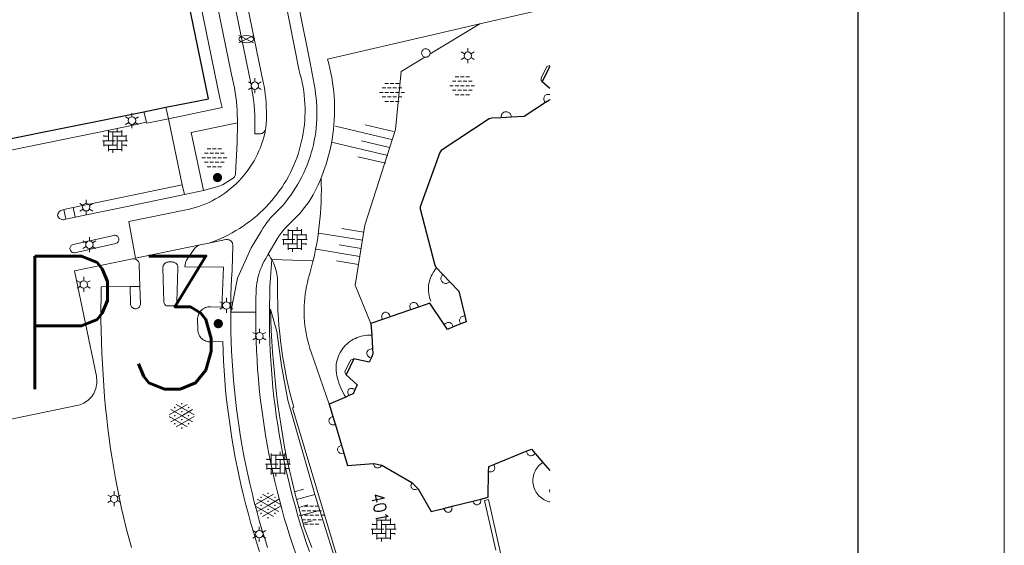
# Model space of a CAD drawing. Header units: metres. Extents: x 118574 to 118781, y 483563 to 483693.
# Tile 19 of 24: x 118744 to 118759, y 483656 to 483664. Entities that reach past the tile are written whole.
import ezdxf
from ezdxf.enums import TextEntityAlignment as Align

# ---------------------------------------------------------------- set-up
doc = ezdxf.new("R2010")
doc.units = ezdxf.units.M
doc.header["$MEASUREMENT"] = 0
for name, color, linetype, lineweight in [('Baakschild', 7, 'Continuous', 0), ('Barrier', 7, 'Continuous', 0), ('Kader', 7, 'Continuous', 0), ('Klemmfix', 7, 'Continuous', 0), ('Level 17', 7, 'Continuous', 0), ('Level 19', 7, 'Continuous', 0), ('Level 21', 7, 'Continuous', 0), ('Level 22', 7, 'Continuous', 0), ('Level 50', 7, 'Continuous', 0), ('Level 63', 7, 'Continuous', 0), ('Oml_ voetganger', 7, 'Continuous', 0), ('Omleiding fiets', 7, 'Continuous', 0)]:
    doc.layers.add(name, color=color, linetype=linetype, lineweight=lineweight)
doc.styles.add('Style-STANDARD', font='STANDARD.shx')

# ---------------------------------------------------------------- blocks, each defined once
blk = doc.blocks.new('OVERH')
at = {"layer": 'Barrier', "color": 7, "linetype": 'Continuous', "lineweight": 0}
for p, q in [((-0.81, 0), (-0.81, 1.26)), ((0.27, 1.08), (0.27, 1.47)), ((0.82, 0.54), (0.82, 1.26)), ((-1.4, 0.54), (-0.81, 0.54)), ((-1.35, 0.54), (-1.35, 0.65)), ((-0.81, 1.08), (0.82, 1.08)), ((-0.27, -0.54), (-0.27, 1.08)), ((-0.27, 0.54), (1.35, 0.54)), ((0.27, -1.08), (0.27, 0.54)), ((1.35, 0), (1.35, 0.65)), ((-1.5, 0), (0, 0)), ((-1.35, -0.65), (-1.35, 0)), ((-1.35, -0.54), (0.27, -0.54)), ((-0.81, -1.26), (-0.81, -0.54)), ((-0.81, -1.08), (0.82, -1.08)), ((-0.26, -1.48), (-0.26, -1.08)), ((0.27, 0), (1.5, 0)), ((0.82, -1.26), (0.82, 0)), ((0.82, -0.54), (1.4, -0.54)), ((1.35, -0.65), (1.35, -0.54))]:
    blk.add_line(p, q, dxfattribs=at)
blk = doc.blocks.new('ONVERH')
at = {"layer": 'Barrier', "color": 7, "linetype": 'Continuous', "lineweight": 0}
for p, q in [((-1.18, 0.54), (-0.75, 0.54)), ((-0.86, 1.08), (-0.42, 1.08)), ((-0.54, 0.54), (-0.1, 0.54)), ((-0.21, 1.08), (0.22, 1.08)), ((0.12, 0.54), (0.55, 0.54)), ((0.44, 1.08), (0.87, 1.08)), ((0.77, 0.54), (1.2, 0.54)), ((-1.5, -0.01), (-1.07, -0.01)), ((-1.18, -0.54), (-0.75, -0.54)), ((-1.18, -0.54), (-0.75, -0.54)), ((-0.86, -0.01), (-0.42, -0.01)), ((-0.86, -1.09), (-0.42, -1.09)), ((-0.54, -0.54), (-0.1, -0.54)), ((-0.21, -0.01), (0.22, -0.01)), ((-0.21, -1.09), (0.22, -1.09)), ((0.12, -0.54), (0.55, -0.54)), ((0.44, -0.01), (0.87, -0.01)), ((0.44, -1.09), (0.87, -1.09)), ((0.77, -0.54), (1.2, -0.54)), ((1.09, -0.01), (1.5, -0.01))]:
    blk.add_line(p, q, dxfattribs=at)
blk = doc.blocks.new('GVERH')
at = {"layer": 'Barrier', "color": 7, "linetype": 'Continuous', "lineweight": 0}
for p, q in [((-1.5, 0.1), (0.66, 1.35)), ((-0.66, 1.35), (1.5, 0.1)), ((-1.3, 0.75), (1.3, -0.75)), ((0, 0), (1.3, 0.75)), ((-1.5, -0.1), (0.66, -1.34)), ((-1.3, -0.75), (0, 0)), ((-0.66, -1.34), (1.5, -0.1))]:
    blk.add_line(p, q, dxfattribs=at)
for centre in [(0, 1.45), (-0.84, 0.97), (-0.84, 0), (0, 0.48), (0.83, 0), (0.84, 0.97), (-0.84, -0.97), (0, -0.48), (0.83, -0.97), (0, -1.49)]:
    blk.add_circle(centre, 0.035, dxfattribs=at)
blk = doc.blocks.new('TALUD_2')
at = {"layer": 'Klemmfix', "color": 7, "linetype": 'Continuous', "lineweight": 0}
for p, q in [((-0.712, 0), (-0.712, -0.713)), ((-0.356, 0), (-0.357, -1.426)), ((0.001, -0.002), (-0.001, -0.713)), ((0.357, -0.002), (0.358, -1.425)), ((0.712, -0.002), (0.711, -0.713))]:
    blk.add_line(p, q, dxfattribs=at)
blk = doc.blocks.new('TALUD_4')
at = {"layer": 'Klemmfix', "color": 7, "linetype": 'Continuous', "lineweight": 0}
for p, q in [((-0.711, 0), (-0.712, -0.712)), ((-0.357, 0), (-0.358, -1.425)), ((0, 0), (0, -0.713)), ((0.354, 0), (0.356, -1.423)), ((0.711, 0), (0.711, -0.713))]:
    blk.add_line(p, q, dxfattribs=at)
blk = doc.blocks.new('TALUD_5')
at = {"layer": 'Klemmfix', "color": 7, "linetype": 'Continuous', "lineweight": 0}
for p, q in [((-0.713, 0), (-0.714, -0.711)), ((-0.357, 0), (-0.358, -1.422)), ((0, 0), (-0.001, -0.711)), ((0.354, 0.001), (0.355, -1.422)), ((0.711, 0.001), (0.71, -0.71))]:
    blk.add_line(p, q, dxfattribs=at)
blk = doc.blocks.new('LANTPL_1')
at = {"layer": 'Level 50', "color": 7, "linetype": 'Continuous', "lineweight": 13}
for p, q in [((-0.38, 0.22), (-0.78, 0.45)), ((0, 0.45), (0, 0.9)), ((0.78, 0.45), (0.39, 0.22)), ((-0.38, -0.22), (-0.78, -0.46)), ((0, -0.9), (0, -0.46)), ((0.78, -0.46), (0.39, -0.22))]:
    blk.add_line(p, q, dxfattribs=at)
blk.add_circle((0, 0), 0.45, dxfattribs=at)
blk = doc.blocks.new('BRPIJP_1')
at = {"layer": 'Omleiding fiets', "color": 7, "linetype": 'Continuous', "lineweight": 0}
for p, q in [((-0.9, -0.45), (0.89, 0.44)), ((-0.9, 0.44), (0.89, -0.45))]:
    blk.add_line(p, q, dxfattribs=at)
blk.add_ellipse((0, -0.01), major_axis=(0.89, 0), ratio=0.5, dxfattribs=at)
blk = doc.blocks.new('BOOM_1')
at = {"layer": 'Oml_ voetganger', "linetype": 'Continuous', "lineweight": 0}
h = blk.add_hatch(color=7, dxfattribs=at)
edge = h.paths.add_edge_path()
edge.add_arc((0, 0), 0.56, 0, 360)
blk = doc.blocks.new('A1')
at = {"layer": 'Kader', "color": 7, "linetype": 'Continuous', "lineweight": 0, "flags": 128}
blk.add_lwpolyline([(-0.42, -0.297), (0.42, -0.297), (0.42, 0.297), (-0.42, 0.297), (-0.42, -0.297)], close=True, dxfattribs=at)
at = {"layer": 'Kader', "color": 7, "linetype": 'Continuous', "lineweight": 30, "flags": 128}
blk.add_lwpolyline([(-0.41, -0.287), (0.41, -0.287), (0.41, 0.287), (-0.41, 0.287), (-0.41, -0.287)], close=True, dxfattribs=at)

msp = doc.modelspace()

# ---------------------------------------------------------------- linework, layer by layer
at = {"layer": 'Kader', "color": 7, "linetype": 'Continuous', "lineweight": 30}
for p, q in [((118752.047, 483663.31), (118751.934, 483663.087)), ((118745.932, 483662.631), (118746.262, 483662.698)), ((118742.753, 483661.99), (118745.932, 483662.631)), ((118751.467, 483662.549), (118751.315, 483662.54)), ((118750.34, 483660.279), (118750.436, 483660.179)), ((118750.436, 483660.179), (118750.537, 483660.075)), ((118749.949, 483659.649), (118749.644, 483659.544)), ((118750.071, 483659.691), (118749.949, 483659.649)), ((118749.524, 483659.503), (118749.352, 483659.444)), ((118749.352, 483659.444), (118749.363, 483659.267)), ((118749.644, 483659.544), (118749.524, 483659.503)), ((118750.704, 483659.436), (118750.593, 483659.391)), ((118749.363, 483659.267), (118749.377, 483659.062)), ((118749.096, 483658.912), (118748.98, 483658.671)), ((118748.972, 483658.337), (118748.724, 483658.229)), ((118748.724, 483658.229), (118748.778, 483658.046)), ((118749.018, 483658.358), (118748.972, 483658.337)), ((118748.778, 483658.046), (118748.816, 483657.92)), ((118748.816, 483657.92), (118748.907, 483657.613)), ((118748.907, 483657.613), (118748.944, 483657.49)), ((118751.202, 483657.322), (118751.693, 483657.52)), ((118751.826, 483657.487), (118751.941, 483657.353)), ((118749.398, 483657.336), (118749.515, 483657.312)), ((118749.515, 483657.312), (118749.969, 483657.048)), ((118749.969, 483657.048), (118750.062, 483656.954)), ((118750.575, 483656.692), (118750.885, 483656.77)), ((118750.885, 483656.77), (118751.009, 483656.801)), ((118750.447, 483656.66), (118750.575, 483656.692))]:
    msp.add_line(p, q, dxfattribs=at)
at = {"layer": 'Kader', "color": 7, "linetype": 'Continuous', "lineweight": 30, "flags": 128}
for points in [[(118746.262, 483662.698), (118746.752, 483662.797), (118746.903, 483662.827), (118745.701, 483668.665)], [(118751.934, 483663.087), (118752.047, 483662.987)], [(118751.981, 483662.768), (118751.661, 483662.56), (118751.467, 483662.549)], [(118752.047, 483662.817), (118752.041, 483662.807), (118751.981, 483662.768)], [(118751.315, 483662.54), (118751.175, 483662.532), (118751.134, 483662.522), (118750.41, 483662.046), (118750.391, 483662.019), (118750.092, 483661.199), (118750.094, 483661.168), (118750.315, 483660.321), (118750.335, 483660.284), (118750.34, 483660.279)], [(118750.537, 483660.075), (118750.677, 483659.93), (118750.767, 483659.558)], [(118750.456, 483659.426), (118750.238, 483659.748), (118750.071, 483659.691)], [(118750.593, 483659.391), (118750.504, 483659.355), (118750.456, 483659.426)], [(118750.767, 483659.558), (118750.788, 483659.47), (118750.704, 483659.436)], [(118749.377, 483659.062), (118749.382, 483658.987), (118749.355, 483658.923)], [(118749.355, 483658.923), (118749.327, 483658.859), (118749.096, 483658.912)], [(118748.98, 483658.671), (118749.146, 483658.519), (118749.115, 483658.453)], [(118749.115, 483658.453), (118749.085, 483658.387), (118749.018, 483658.358)], [(118748.944, 483657.49), (118748.998, 483657.307), (118749.392, 483657.337), (118749.398, 483657.336)], [(118751.693, 483657.52), (118751.771, 483657.551), (118751.826, 483657.487)], [(118751.941, 483657.353), (118752.047, 483657.229)], [(118751.009, 483656.801), (118751.117, 483656.829), (118751.119, 483656.829), (118751.125, 483657.21)], [(118751.125, 483657.21), (118751.127, 483657.292), (118751.202, 483657.322)], [(118750.062, 483656.954), (118750.257, 483656.612), (118750.447, 483656.66)]]:
    msp.add_lwpolyline(points, dxfattribs=at)
at = {"layer": 'Level 17', "color": 7, "linetype": 'Continuous', "lineweight": 0}
for p, q in [((118746.262, 483662.698), (118746.301, 483662.524)), ((118746.301, 483662.524), (118746.51, 483661.532)), ((118746.51, 483661.532), (118744.867, 483661.189)), ((118746.51, 483661.532), (118746.541, 483661.387)), ((118746.541, 483661.387), (118746.829, 483661.447)), ((118744.867, 483661.189), (118744.725, 483661.159)), ((118744.725, 483661.159), (118744.757, 483661.012)), ((118744.898, 483661.042), (118744.867, 483661.189)), ((118744.757, 483661.012), (118744.898, 483661.042)), ((118746.777, 483660.625), (118746.909, 483660.652)), ((118748.48, 483660.385), (118747.857, 483660.407)), ((118745.871, 483659.999), (118745.725, 483659.999)), ((118747.239, 483659.613), (118747.616, 483659.613))]:
    msp.add_line(p, q, dxfattribs=at)
at = {"layer": 'Level 17', "color": 7, "linetype": 'Continuous', "lineweight": 0, "flags": 128}
for points in [[(118746.226, 483669.477), (118746.564, 483667.826), (118747.545, 483663.038), (118747.559, 483662.962), (118747.572, 483662.885), (118747.582, 483662.809), (118747.591, 483662.732), (118747.597, 483662.655), (118747.602, 483662.578), (118747.605, 483662.5), (118747.605, 483662.423), (118747.605, 483662.299), (118747.662, 483662.296), (118747.675, 483662.296), (118747.687, 483662.298), (118747.7, 483662.301), (118747.712, 483662.305), (118747.723, 483662.312), (118747.733, 483662.319), (118747.742, 483662.328), (118747.75, 483662.338), (118747.757, 483662.349), (118747.763, 483662.357)], [(118747.763, 483662.357), (118747.768, 483662.387), (118747.773, 483662.45), (118747.776, 483662.513), (118747.777, 483662.576), (118747.777, 483662.639), (118747.775, 483662.702), (118747.772, 483662.765), (118747.766, 483662.828), (118747.759, 483662.89), (118747.751, 483662.953), (118747.741, 483663.015), (118747.729, 483663.077), (118746.739, 483667.877), (118746.425, 483669.403)], [(118746.316, 483667.754), (118747.251, 483663.19), (118747.267, 483663.124), (118747.282, 483663.057), (118747.295, 483662.989), (118747.307, 483662.922), (118747.316, 483662.854), (118747.325, 483662.786), (118747.331, 483662.718), (118747.336, 483662.65), (118747.342, 483662.463)], [(118746.909, 483660.652), (118746.969, 483660.674), (118747.029, 483660.697), (118747.089, 483660.723), (118747.147, 483660.75), (118747.205, 483660.778), (118747.262, 483660.809), (118747.318, 483660.841), (118747.373, 483660.875), (118747.427, 483660.91), (118747.479, 483660.947), (118747.531, 483660.985), (118747.582, 483661.025), (118747.631, 483661.066), (118747.679, 483661.109), (118747.726, 483661.153), (118747.772, 483661.199), (118747.816, 483661.246), (118747.859, 483661.294), (118747.9, 483661.343), (118747.939, 483661.393), (118747.976, 483661.444), (118748.012, 483661.496), (118748.046, 483661.549), (118748.079, 483661.603), (118748.109, 483661.658), (118748.139, 483661.714), (118748.166, 483661.771), (118748.192, 483661.828), (118748.216, 483661.887), (118748.238, 483661.946), (118748.258, 483662.005), (118748.277, 483662.066), (118748.293, 483662.127), (118748.308, 483662.188), (118748.321, 483662.249), (118748.333, 483662.311), (118748.342, 483662.374), (118748.349, 483662.437), (118748.355, 483662.499), (118748.358, 483662.562), (118748.359, 483662.625), (118748.359, 483662.689), (118748.357, 483662.751), (118748.353, 483662.814), (118748.347, 483662.877), (118748.339, 483662.94), (118748.329, 483663.002), (118748.317, 483663.064), (118748.304, 483663.125), (118748.288, 483663.187), (118748.271, 483663.247), (118747.98, 483664.725)], [(118748.274, 483664.167), (118748.435, 483663.367), (118748.51, 483662.966), (118748.519, 483662.902), (118748.527, 483662.839), (118748.533, 483662.775), (118748.537, 483662.71), (118748.539, 483662.646), (118748.539, 483662.582), (118748.537, 483662.517), (118748.533, 483662.453), (118748.528, 483662.389), (118748.52, 483662.325), (118748.51, 483662.262), (118748.499, 483662.198), (118748.485, 483662.135), (118748.47, 483662.073), (118748.453, 483662.011), (118748.434, 483661.95), (118748.413, 483661.889), (118748.39, 483661.829), (118748.366, 483661.769), (118748.339, 483661.711), (118748.311, 483661.653), (118748.281, 483661.595), (118748.25, 483661.539), (118748.217, 483661.484), (118748.182, 483661.43), (118748.145, 483661.377), (118748.107, 483661.325), (118748.068, 483661.275), (118748.027, 483661.225), (118747.984, 483661.177), (118747.948, 483661.144), (118747.913, 483661.11), (118747.879, 483661.075), (118747.846, 483661.039), (118747.815, 483661.001), (118747.785, 483660.963), (118747.756, 483660.923), (118747.729, 483660.882), (118747.703, 483660.84), (118747.546, 483660.581), (118747.342, 483660.125), (118747.239, 483659.613)], [(118748.601, 483661.637), (118748.626, 483661.7), (118748.649, 483661.763), (118748.671, 483661.827), (118748.692, 483661.891), (118748.71, 483661.956), (118748.727, 483662.021), (118748.743, 483662.087), (118748.756, 483662.153), (118748.768, 483662.22), (118748.778, 483662.287), (118748.779, 483662.294), (118748.788, 483662.364), (118748.795, 483662.435), (118748.8, 483662.506), (118748.803, 483662.577), (118748.805, 483662.648), (118748.804, 483662.719), (118748.802, 483662.79), (118748.798, 483662.861), (118748.791, 483662.932), (118748.783, 483663.003), (118748.774, 483663.073), (118748.762, 483663.144), (118748.749, 483663.213), (118748.733, 483663.283), (118748.716, 483663.352), (118748.697, 483663.421)], [(118746.301, 483662.524), (118747.108, 483662.695), (118747.077, 483662.833)], [(118746.829, 483661.447), (118746.642, 483662.316), (118747.342, 483662.463)], [(118746.829, 483661.447), (118746.88, 483661.458), (118746.94, 483661.474), (118746.999, 483661.491), (118747.058, 483661.51), (118747.117, 483661.531), (118747.278, 483661.633), (118747.287, 483661.641), (118747.295, 483661.651), (118747.302, 483661.661), (118747.307, 483661.672), (118747.311, 483661.684), (118747.313, 483661.696), (118747.336, 483662.17), (118747.342, 483662.451), (118747.342, 483662.463)], [(118746.777, 483660.625), (118745.805, 483660.425), (118745.702, 483660.977), (118746.545, 483661.149), (118746.599, 483661.16), (118746.653, 483661.173), (118746.706, 483661.188), (118746.759, 483661.205), (118746.811, 483661.224), (118746.862, 483661.245), (118746.912, 483661.267), (118746.962, 483661.291), (118747.01, 483661.318), (118747.058, 483661.345), (118747.105, 483661.375), (118747.15, 483661.406), (118747.195, 483661.439), (118747.238, 483661.473), (118747.279, 483661.509), (118747.32, 483661.547), (118747.359, 483661.586), (118747.397, 483661.626), (118747.433, 483661.668), (118747.468, 483661.711), (118747.501, 483661.755), (118747.533, 483661.8), (118747.563, 483661.846), (118747.591, 483661.894), (118747.617, 483661.942), (118747.642, 483661.992), (118747.665, 483662.042), (118747.686, 483662.093), (118747.705, 483662.145), (118747.723, 483662.197), (118747.738, 483662.25), (118747.751, 483662.303), (118747.763, 483662.357)], [(118748.601, 483661.637), (118748.58, 483661.584), (118748.558, 483661.531), (118748.533, 483661.479), (118748.507, 483661.428), (118748.48, 483661.378), (118748.45, 483661.329), (118748.419, 483661.281), (118748.387, 483661.234), (118748.352, 483661.188), (118748.317, 483661.143), (118748.279, 483661.1), (118748.24, 483661.058), (118748.2, 483661.017), (118748.159, 483660.977), (118748.123, 483660.944), (118748.089, 483660.909), (118748.055, 483660.873), (118748.023, 483660.836), (118747.993, 483660.797), (118747.964, 483660.758), (118747.937, 483660.717), (118747.803, 483660.486)], [(118748.601, 483661.637), (118748.604, 483661.547), (118748.605, 483661.457), (118748.604, 483661.367), (118748.602, 483661.277), (118748.597, 483661.187), (118748.591, 483661.097), (118748.584, 483661.007), (118748.574, 483660.917), (118748.563, 483660.828), (118748.55, 483660.739), (118748.535, 483660.65), (118748.518, 483660.561), (118748.5, 483660.473), (118748.48, 483660.385)], [(118746.541, 483661.387), (118745.655, 483661.201), (118744.898, 483661.042)], [(118744.725, 483661.159), (118744.708, 483661.156), (118744.695, 483661.151), (118744.682, 483661.145), (118744.67, 483661.137), (118744.659, 483661.128), (118744.65, 483661.117), (118744.642, 483661.105), (118744.636, 483661.093), (118744.632, 483661.079), (118744.629, 483661.065), (118744.635, 483661.053), (118744.642, 483661.043), (118744.651, 483661.033), (118744.661, 483661.024), (118744.672, 483661.017), (118744.684, 483661.012), (118744.696, 483661.008), (118744.709, 483661.006), (118744.722, 483661.006), (118744.735, 483661.008), (118744.757, 483661.012)], [(118744.876, 483660.508), (118744.865, 483660.51), (118744.854, 483660.513), (118744.845, 483660.519), (118744.836, 483660.526), (118744.829, 483660.535), (118744.823, 483660.544), (118744.819, 483660.555), (118744.817, 483660.566), (118744.817, 483660.577), (118744.819, 483660.588), (118744.823, 483660.598), (118744.829, 483660.608), (118744.837, 483660.616), (118744.845, 483660.623), (118744.855, 483660.629), (118744.865, 483660.632), (118745.477, 483660.77), (118745.488, 483660.772), (118745.499, 483660.772), (118745.51, 483660.77), (118745.52, 483660.766), (118745.53, 483660.76), (118745.538, 483660.753), (118745.545, 483660.744), (118745.55, 483660.734), (118745.554, 483660.724), (118745.555, 483660.713), (118745.555, 483660.702), (118745.553, 483660.691), (118745.549, 483660.681), (118745.543, 483660.671), (118745.535, 483660.663), (118745.527, 483660.656), (118745.517, 483660.651), (118745.506, 483660.648), (118744.887, 483660.508), (118744.876, 483660.508)], [(118747.673, 483656.011), (118747.628, 483656.151), (118747.585, 483656.291), (118747.544, 483656.431), (118747.505, 483656.572), (118747.467, 483656.714), (118747.431, 483656.856), (118747.398, 483656.998), (118747.366, 483657.141), (118747.336, 483657.284), (118747.307, 483657.428), (118747.281, 483657.572), (118747.257, 483657.716), (118747.234, 483657.861), (118747.214, 483658.006), (118747.195, 483658.151), (118747.178, 483658.296), (118747.163, 483658.442), (118747.151, 483658.588), (118747.139, 483658.734), (118747.13, 483658.88), (118747.123, 483659.026), (118747.118, 483659.172), (118746.939, 483659.166), (118746.92, 483659.166), (118746.901, 483659.168), (118746.883, 483659.172), (118746.866, 483659.178), (118746.849, 483659.185), (118746.833, 483659.194), (118746.817, 483659.205), (118746.803, 483659.217), (118746.79, 483659.23), (118746.779, 483659.245), (118746.769, 483659.26), (118746.761, 483659.277), (118746.754, 483659.294), (118746.749, 483659.312), (118746.746, 483659.33), (118746.744, 483659.349), (118746.741, 483659.504), (118746.741, 483659.523), (118746.744, 483659.542), (118746.748, 483659.56), (118746.754, 483659.578), (118746.762, 483659.596), (118746.772, 483659.612), (118746.783, 483659.627), (118746.796, 483659.641), (118746.811, 483659.654), (118746.826, 483659.665), (118746.842, 483659.675), (118746.86, 483659.683), (118746.878, 483659.689), (118746.896, 483659.693), (118746.915, 483659.695), (118746.934, 483659.695), (118747.107, 483659.69), (118747.131, 483660.291), (118746.546, 483660.297), (118746.559, 483660.362), (118746.562, 483660.375), (118746.567, 483660.387), (118746.573, 483660.399), (118746.581, 483660.411), (118746.701, 483660.576), (118746.711, 483660.587), (118746.722, 483660.598), (118746.735, 483660.607), (118746.748, 483660.615), (118746.762, 483660.62), (118746.777, 483660.625)], [(118746.909, 483660.652), (118747.166, 483660.706), (118747.179, 483660.707), (118747.192, 483660.707), (118747.205, 483660.705), (118747.217, 483660.701), (118747.229, 483660.695), (118747.24, 483660.687), (118747.249, 483660.678), (118747.257, 483660.667), (118747.264, 483660.656), (118747.268, 483660.644), (118747.271, 483660.631), (118747.271, 483660.618), (118747.261, 483660.25), (118747.259, 483660.241), (118747.252, 483660.115), (118747.247, 483659.99), (118747.243, 483659.864), (118747.24, 483659.738), (118747.239, 483659.613)], [(118747.803, 483660.486), (118747.766, 483660.422), (118747.745, 483660.383), (118747.725, 483660.344), (118747.706, 483660.303), (118747.689, 483660.263), (118747.675, 483660.221), (118747.662, 483660.179), (118747.65, 483660.136), (118747.641, 483660.094), (118747.634, 483660.051), (118747.628, 483660.008), (118747.624, 483659.965), (118747.622, 483659.921), (118747.619, 483659.819), (118747.617, 483659.716), (118747.616, 483659.613)], [(118747.857, 483660.407), (118747.84, 483660.434), (118747.822, 483660.46), (118747.803, 483660.486)], [(118745.763, 483660.417), (118745.775, 483660.417), (118745.787, 483660.417), (118745.799, 483660.414), (118745.811, 483660.41), (118745.821, 483660.404), (118745.831, 483660.397), (118745.84, 483660.388), (118745.848, 483660.379), (118745.854, 483660.368), (118745.858, 483660.356), (118745.861, 483660.344), (118745.862, 483660.332), (118745.871, 483659.999)], [(118746.294, 483659.708), (118746.283, 483659.709), (118746.273, 483659.711), (118746.263, 483659.716), (118746.253, 483659.722), (118746.246, 483659.729), (118746.239, 483659.738), (118746.234, 483659.748), (118746.231, 483659.758), (118746.23, 483659.769), (118746.216, 483660.28), (118746.217, 483660.293), (118746.219, 483660.305), (118746.223, 483660.317), (118746.229, 483660.328), (118746.237, 483660.338), (118746.245, 483660.347), (118746.255, 483660.355), (118746.266, 483660.361), (118746.278, 483660.366), (118746.29, 483660.369), (118746.303, 483660.37), (118746.355, 483660.37), (118746.367, 483660.369), (118746.38, 483660.367), (118746.392, 483660.362), (118746.403, 483660.356), (118746.413, 483660.349), (118746.422, 483660.339), (118746.43, 483660.329), (118746.436, 483660.318), (118746.44, 483660.305), (118746.442, 483660.293), (118746.443, 483660.28), (118746.426, 483659.77), (118746.425, 483659.759), (118746.422, 483659.749), (118746.417, 483659.74), (118746.411, 483659.731), (118746.404, 483659.724), (118746.395, 483659.718), (118746.386, 483659.713), (118746.376, 483659.711), (118746.365, 483659.709), (118746.294, 483659.708)], [(118748.424, 483656.013), (118748.378, 483656.146), (118748.334, 483656.279), (118748.292, 483656.413), (118748.252, 483656.548), (118748.213, 483656.683), (118748.176, 483656.819), (118748.141, 483656.955), (118748.108, 483657.091), (118748.077, 483657.228), (118748.047, 483657.366), (118748.019, 483657.503), (118747.993, 483657.642), (118747.969, 483657.78), (118747.947, 483657.919), (118747.926, 483658.058), (118747.907, 483658.197), (118747.891, 483658.337), (118747.876, 483658.477), (118747.863, 483658.614), (118747.852, 483658.752), (118747.842, 483658.889), (118747.835, 483659.027), (118747.829, 483659.165), (118747.825, 483659.303), (118747.823, 483659.441), (118747.822, 483659.579), (118747.823, 483659.717), (118747.827, 483659.855), (118747.831, 483659.993), (118747.838, 483660.131), (118747.847, 483660.269), (118747.857, 483660.407)], [(118745.725, 483659.999), (118745.287, 483659.996), (118745.285, 483659.831), (118745.284, 483659.665), (118745.284, 483659.499), (118745.287, 483659.334), (118745.291, 483659.168), (118745.297, 483659.003), (118745.305, 483658.838), (118745.315, 483658.672), (118745.326, 483658.507), (118745.339, 483658.342), (118745.354, 483658.177), (118745.371, 483658.013), (118745.388, 483657.861), (118745.408, 483657.71), (118745.429, 483657.559), (118745.453, 483657.409), (118745.477, 483657.259), (118745.504, 483657.109), (118745.533, 483656.959), (118745.564, 483656.81), (118745.596, 483656.661), (118745.63, 483656.513), (118745.666, 483656.365), (118745.704, 483656.217), (118745.743, 483656.07)], [(118745.871, 483659.999), (118745.878, 483659.74), (118745.878, 483659.728), (118745.875, 483659.717), (118745.871, 483659.706), (118745.865, 483659.696), (118745.858, 483659.687), (118745.849, 483659.679), (118745.839, 483659.673), (118745.829, 483659.668), (118745.817, 483659.665), (118745.806, 483659.664), (118745.794, 483659.665), (118745.783, 483659.667), (118745.772, 483659.671), (118745.762, 483659.677), (118745.753, 483659.685), (118745.745, 483659.693), (118745.739, 483659.703), (118745.734, 483659.714), (118745.731, 483659.725), (118745.73, 483659.737), (118745.725, 483659.999)], [(118747.239, 483659.613), (118747.239, 483659.466), (118747.242, 483659.32), (118747.246, 483659.173), (118747.252, 483659.027), (118747.26, 483658.881), (118747.27, 483658.735), (118747.282, 483658.589), (118747.295, 483658.443), (118747.311, 483658.301), (118747.328, 483658.159), (118747.346, 483658.017), (118747.367, 483657.876), (118747.389, 483657.735), (118747.413, 483657.594), (118747.439, 483657.453), (118747.467, 483657.313), (118747.496, 483657.173), (118747.527, 483657.034), (118747.56, 483656.895), (118747.595, 483656.756), (118747.631, 483656.618), (118747.67, 483656.48), (118747.71, 483656.343), (118747.751, 483656.206), (118747.795, 483656.07)], [(118748.22, 483655.974), (118748.174, 483656.109), (118748.13, 483656.244), (118748.088, 483656.379), (118748.047, 483656.515), (118748.009, 483656.652), (118747.972, 483656.789), (118747.937, 483656.927), (118747.904, 483657.065), (118747.872, 483657.203), (118747.842, 483657.342), (118747.815, 483657.481), (118747.789, 483657.621), (118747.764, 483657.761), (118747.742, 483657.901), (118747.721, 483658.042), (118747.702, 483658.182), (118747.685, 483658.323), (118747.67, 483658.465), (118747.657, 483658.608), (118747.645, 483658.751), (118747.636, 483658.895), (118747.628, 483659.038), (118747.622, 483659.182), (118747.618, 483659.326), (118747.616, 483659.469), (118747.616, 483659.613)]]:
    msp.add_lwpolyline(points, dxfattribs=at)
at = {"layer": 'Level 19', "color": 7, "linetype": 'Continuous', "lineweight": 0}
for p, q in [((118750.243, 483663.502), (118750.995, 483663.953)), ((118745.932, 483662.631), (118745.969, 483662.472))]:
    msp.add_line(p, q, dxfattribs=at)
at = {"layer": 'Level 19', "color": 7, "linetype": 'Continuous', "lineweight": 0, "flags": 128}
for points in [[(118750.995, 483663.953), (118751.854, 483664.15), (118751.88, 483664.155), (118751.906, 483664.158), (118751.933, 483664.159), (118751.959, 483664.159), (118751.985, 483664.156), (118752.012, 483664.152), (118752.037, 483664.146), (118752.047, 483664.143)], [(118748.697, 483663.421), (118750.626, 483663.869), (118750.995, 483663.953)], [(118749.352, 483659.444), (118749.113, 483660.021), (118749.261, 483660.923), (118749.722, 483662.364), (118749.807, 483663.237), (118750.164, 483663.452)], [(118742.793, 483661.82), (118743.159, 483661.896), (118745.675, 483662.41), (118745.969, 483662.472)], [(118745.969, 483662.472), (118745.973, 483662.457), (118746.301, 483662.524)], [(118745.763, 483660.417), (118745.757, 483660.415), (118744.887, 483660.235), (118745.215, 483658.651), (118745.219, 483658.625), (118745.222, 483658.598), (118745.223, 483658.572), (118745.222, 483658.545), (118745.219, 483658.518), (118745.213, 483658.492), (118745.207, 483658.466), (118745.198, 483658.441), (118745.187, 483658.416), (118745.175, 483658.392), (118745.161, 483658.369), (118745.146, 483658.347), (118745.129, 483658.327), (118745.11, 483658.307), (118745.09, 483658.289), (118745.069, 483658.273), (118745.047, 483658.258), (118745.024, 483658.244), (118745, 483658.233), (118744.975, 483658.223), (118744.949, 483658.214), (118744.923, 483658.208), (118742.373, 483657.683)], [(118747.857, 483660.407), (118747.873, 483660.377), (118747.887, 483660.347), (118747.9, 483660.317), (118747.911, 483660.285), (118747.921, 483660.253), (118747.929, 483660.221), (118747.936, 483660.188), (118747.941, 483660.155), (118747.944, 483660.122), (118747.945, 483660.089), (118747.944, 483659.975), (118747.944, 483659.861), (118747.947, 483659.748), (118747.951, 483659.635), (118747.958, 483659.521), (118747.966, 483659.408), (118747.977, 483659.295), (118747.989, 483659.182), (118748.003, 483659.07), (118748.02, 483658.957), (118748.038, 483658.845), (118748.059, 483658.734), (118748.081, 483658.623), (118748.105, 483658.512), (118748.131, 483658.401), (118748.159, 483658.291), (118748.189, 483658.182), (118748.17, 483658.176)], [(118748.724, 483658.229), (118748.449, 483659.012), (118748.431, 483659.068), (118748.414, 483659.125), (118748.399, 483659.182), (118748.386, 483659.239), (118748.374, 483659.297), (118748.365, 483659.355), (118748.357, 483659.414), (118748.351, 483659.473), (118748.347, 483659.532), (118748.345, 483659.591), (118748.344, 483659.65), (118748.346, 483659.709), (118748.349, 483659.768), (118748.354, 483659.827), (118748.361, 483659.886), (118748.37, 483659.944), (118748.381, 483660.002), (118748.394, 483660.06), (118748.408, 483660.117), (118748.431, 483660.197), (118748.453, 483660.278), (118748.473, 483660.359), (118748.48, 483660.385)], [(118750.253, 483659.778), (118750.242, 483659.806), (118750.233, 483659.835), (118750.227, 483659.865), (118750.222, 483659.895), (118750.219, 483659.925), (118750.217, 483659.955), (118750.218, 483659.985), (118750.221, 483660.015), (118750.225, 483660.045), (118750.232, 483660.074), (118750.24, 483660.103), (118750.25, 483660.13), (118750.261, 483660.157), (118750.274, 483660.183), (118750.289, 483660.209), (118750.304, 483660.233), (118750.322, 483660.257), (118750.34, 483660.279)], [(118748.897, 483655.618), (118748.506, 483656.871), (118748.1, 483658.289), (118748.006, 483658.804), (118747.935, 483659.322), (118747.84, 483659.66), (118747.845, 483659.499), (118747.851, 483659.339), (118747.859, 483659.178), (118747.87, 483659.018), (118747.882, 483658.857), (118747.897, 483658.697), (118747.913, 483658.537), (118747.931, 483658.378), (118747.951, 483658.218), (118747.973, 483658.059), (118747.997, 483657.9), (118748.024, 483657.742), (118748.052, 483657.583), (118748.082, 483657.426), (118748.215, 483656.855), (118748.239, 483656.764), (118748.264, 483656.674), (118748.347, 483656.375), (118748.462, 483656.074)], [(118748.972, 483658.337), (118748.951, 483658.371), (118748.932, 483658.405), (118748.914, 483658.44), (118748.898, 483658.475), (118748.883, 483658.511), (118748.87, 483658.547), (118748.858, 483658.583), (118748.848, 483658.62), (118748.839, 483658.658), (118748.832, 483658.695), (118748.827, 483658.733), (118748.826, 483658.765), (118748.827, 483658.797), (118748.83, 483658.828), (118748.835, 483658.859), (118748.843, 483658.89), (118748.851, 483658.921), (118748.862, 483658.95), (118748.875, 483658.979), (118748.889, 483659.008), (118748.906, 483659.035), (118748.924, 483659.061), (118748.943, 483659.086), (118748.964, 483659.11), (118748.987, 483659.132), (118749.01, 483659.153), (118749.035, 483659.172), (118749.062, 483659.19), (118749.089, 483659.206), (118749.117, 483659.22), (118749.146, 483659.233), (118749.176, 483659.244), (118749.207, 483659.253), (118749.237, 483659.259), (118749.269, 483659.264), (118749.3, 483659.267), (118749.332, 483659.268), (118749.363, 483659.267)], [(118752.047, 483656.758), (118752.033, 483656.761), (118752.009, 483656.769), (118751.985, 483656.778), (118751.963, 483656.789), (118751.941, 483656.802), (118751.92, 483656.817), (118751.901, 483656.832), (118751.883, 483656.85), (118751.866, 483656.869), (118751.851, 483656.889), (118751.837, 483656.91), (118751.825, 483656.932), (118751.815, 483656.955), (118751.806, 483656.978), (118751.799, 483657.003), (118751.795, 483657.027), (118751.792, 483657.052), (118751.791, 483657.077), (118751.792, 483657.103), (118751.795, 483657.127), (118751.799, 483657.152), (118751.806, 483657.176), (118751.815, 483657.2), (118751.825, 483657.223), (118751.837, 483657.245), (118751.851, 483657.266), (118751.866, 483657.286), (118751.883, 483657.305), (118751.901, 483657.322), (118751.92, 483657.338), (118751.941, 483657.353)]]:
    msp.add_lwpolyline(points, dxfattribs=at)
at = {"layer": 'Level 21', "color": 7, "linetype": 'Continuous', "lineweight": 0, "flags": 128}
for points in [[(118750.164, 483663.452), (118750.153, 483663.456), (118750.144, 483663.461), (118750.135, 483663.468), (118750.128, 483663.477), (118750.122, 483663.486), (118750.118, 483663.496), (118750.116, 483663.507), (118750.116, 483663.518), (118750.117, 483663.529), (118750.121, 483663.54), (118750.126, 483663.55), (118750.133, 483663.558), (118750.141, 483663.566), (118750.151, 483663.572), (118750.161, 483663.576), (118750.172, 483663.578), (118750.183, 483663.579), (118750.194, 483663.577), (118750.204, 483663.574), (118750.214, 483663.569), (118750.223, 483663.562), (118750.231, 483663.554), (118750.237, 483663.545), (118750.241, 483663.535), (118750.243, 483663.524), (118750.244, 483663.513), (118750.243, 483663.502)], [(118750.243, 483663.502), (118750.24, 483663.492), (118750.236, 483663.483), (118750.231, 483663.475), (118750.224, 483663.467), (118750.216, 483663.461), (118750.207, 483663.456), (118750.198, 483663.453), (118750.188, 483663.451), (118750.172, 483663.451), (118750.164, 483663.452)], [(118752.047, 483663.327), (118752.004, 483663.312), (118751.915, 483663.137), (118751.919, 483663.101), (118751.934, 483663.087)], [(118752.047, 483662.888), (118752.019, 483662.891), (118752.009, 483662.89), (118752, 483662.888), (118751.991, 483662.885), (118751.982, 483662.879), (118751.974, 483662.873), (118751.968, 483662.865), (118751.963, 483662.857), (118751.96, 483662.847), (118751.958, 483662.837), (118751.958, 483662.827), (118751.959, 483662.817), (118751.969, 483662.786), (118751.981, 483662.768)], [(118751.467, 483662.549), (118751.467, 483662.561), (118751.465, 483662.573), (118751.46, 483662.585), (118751.454, 483662.596), (118751.447, 483662.606), (118751.438, 483662.614), (118751.427, 483662.621), (118751.416, 483662.626), (118751.404, 483662.629), (118751.392, 483662.631), (118751.38, 483662.63), (118751.367, 483662.627), (118751.356, 483662.623), (118751.345, 483662.616), (118751.336, 483662.608), (118751.328, 483662.599), (118751.321, 483662.588), (118751.317, 483662.577), (118751.314, 483662.565), (118751.313, 483662.553), (118751.315, 483662.54)], [(118750.436, 483660.179), (118750.427, 483660.172), (118750.419, 483660.163), (118750.413, 483660.153), (118750.409, 483660.142), (118750.406, 483660.13), (118750.405, 483660.118), (118750.406, 483660.106), (118750.409, 483660.095), (118750.414, 483660.084), (118750.421, 483660.074), (118750.428, 483660.065), (118750.437, 483660.059), (118750.447, 483660.053), (118750.457, 483660.049), (118750.468, 483660.046), (118750.479, 483660.045), (118750.49, 483660.047), (118750.501, 483660.049), (118750.512, 483660.053), (118750.521, 483660.059), (118750.53, 483660.066), (118750.537, 483660.075)], [(118750.071, 483659.691), (118750.064, 483659.712), (118750.039, 483659.742), (118750.031, 483659.749), (118750.022, 483659.755), (118750.012, 483659.759), (118750.002, 483659.761), (118749.991, 483659.76), (118749.981, 483659.759), (118749.971, 483659.755), (118749.961, 483659.749), (118749.954, 483659.742), (118749.947, 483659.733), (118749.943, 483659.723), (118749.94, 483659.713), (118749.939, 483659.703), (118749.942, 483659.668), (118749.949, 483659.649)], [(118749.644, 483659.544), (118749.637, 483659.566), (118749.619, 483659.592), (118749.611, 483659.6), (118749.603, 483659.606), (118749.593, 483659.611), (118749.583, 483659.613), (118749.572, 483659.614), (118749.562, 483659.613), (118749.551, 483659.61), (118749.542, 483659.605), (118749.534, 483659.598), (118749.527, 483659.59), (118749.521, 483659.581), (118749.518, 483659.571), (118749.516, 483659.56), (118749.517, 483659.524), (118749.524, 483659.503)], [(118750.593, 483659.391), (118750.581, 483659.42), (118750.576, 483659.429), (118750.569, 483659.438), (118750.56, 483659.445), (118750.551, 483659.451), (118750.54, 483659.455), (118750.529, 483659.457), (118750.518, 483659.458), (118750.507, 483659.456), (118750.496, 483659.453), (118750.486, 483659.448), (118750.477, 483659.441), (118750.456, 483659.426)], [(118750.767, 483659.558), (118750.746, 483659.553), (118750.736, 483659.552), (118750.725, 483659.548), (118750.716, 483659.543), (118750.707, 483659.537), (118750.7, 483659.529), (118750.694, 483659.52), (118750.69, 483659.51), (118750.687, 483659.5), (118750.687, 483659.489), (118750.688, 483659.478), (118750.691, 483659.468), (118750.695, 483659.458), (118750.704, 483659.436)], [(118749.377, 483659.062), (118749.355, 483659.06), (118749.329, 483659.052), (118749.319, 483659.048), (118749.311, 483659.043), (118749.304, 483659.036), (118749.298, 483659.028), (118749.293, 483659.02), (118749.29, 483659.01), (118749.288, 483659.001), (118749.288, 483658.991), (118749.29, 483658.981), (118749.294, 483658.972), (118749.299, 483658.963), (118749.305, 483658.956), (118749.332, 483658.933), (118749.355, 483658.923)], [(118749.096, 483658.912), (118749.042, 483658.892), (118748.957, 483658.718), (118748.98, 483658.671)], [(118749.115, 483658.453), (118749.081, 483658.459), (118749.072, 483658.463), (118749.063, 483658.465), (118749.053, 483658.466), (118749.043, 483658.465), (118749.034, 483658.462), (118749.025, 483658.458), (118749.018, 483658.452), (118749.011, 483658.444), (118749.007, 483658.436), (118749.003, 483658.427), (118749.002, 483658.417), (118749.002, 483658.408), (118749.004, 483658.398), (118749.018, 483658.358)], [(118748.778, 483658.046), (118748.745, 483658.026), (118748.737, 483658.019), (118748.73, 483658.01), (118748.725, 483658.001), (118748.721, 483657.99), (118748.72, 483657.98), (118748.72, 483657.969), (118748.723, 483657.958), (118748.727, 483657.949), (118748.733, 483657.939), (118748.741, 483657.932), (118748.749, 483657.925), (118748.759, 483657.921), (118748.769, 483657.918), (118748.816, 483657.92)], [(118748.907, 483657.613), (118748.873, 483657.594), (118748.865, 483657.586), (118748.858, 483657.578), (118748.853, 483657.568), (118748.85, 483657.558), (118748.849, 483657.547), (118748.85, 483657.536), (118748.853, 483657.526), (118748.857, 483657.516), (118748.864, 483657.507), (118748.872, 483657.5), (118748.881, 483657.494), (118748.891, 483657.49), (118748.901, 483657.487), (118748.944, 483657.49)], [(118751.693, 483657.52), (118751.705, 483657.492), (118751.709, 483657.482), (118751.716, 483657.474), (118751.723, 483657.467), (118751.733, 483657.461), (118751.742, 483657.456), (118751.753, 483657.453), (118751.763, 483657.453), (118751.774, 483657.454), (118751.784, 483657.456), (118751.794, 483657.461), (118751.803, 483657.467), (118751.826, 483657.487)], [(118749.398, 483657.336), (118749.397, 483657.31), (118749.402, 483657.3), (118749.408, 483657.291), (118749.416, 483657.283), (118749.425, 483657.277), (118749.435, 483657.272), (118749.446, 483657.27), (118749.457, 483657.269), (118749.468, 483657.27), (118749.479, 483657.274), (118749.489, 483657.279), (118749.497, 483657.285), (118749.515, 483657.312)], [(118751.125, 483657.21), (118751.159, 483657.209), (118751.169, 483657.211), (118751.179, 483657.214), (118751.189, 483657.219), (118751.197, 483657.225), (118751.204, 483657.233), (118751.21, 483657.242), (118751.214, 483657.252), (118751.217, 483657.262), (118751.217, 483657.273), (118751.216, 483657.283), (118751.213, 483657.293), (118751.202, 483657.322)], [(118749.969, 483657.048), (118749.956, 483657.013), (118749.955, 483657.002), (118749.956, 483656.992), (118749.959, 483656.982), (118749.963, 483656.973), (118749.969, 483656.965), (118749.976, 483656.958), (118749.985, 483656.952), (118749.994, 483656.947), (118750.004, 483656.945), (118750.014, 483656.944), (118750.024, 483656.945), (118750.062, 483656.954)], [(118752.047, 483656.946), (118752.046, 483656.943), (118752.044, 483656.931), (118752.044, 483656.92), (118752.046, 483656.909), (118752.047, 483656.905)], [(118750.885, 483656.77), (118750.903, 483656.737), (118750.911, 483656.73), (118750.919, 483656.724), (118750.929, 483656.719), (118750.939, 483656.716), (118750.949, 483656.715), (118750.959, 483656.716), (118750.969, 483656.719), (118750.979, 483656.723), (118750.987, 483656.729), (118750.995, 483656.736), (118751.001, 483656.745), (118751.005, 483656.754), (118751.008, 483656.764), (118751.009, 483656.801)], [(118751.232, 483656.033), (118751.064, 483656.78), (118751.125, 483656.794), (118751.442, 483655.385), (118751.435, 483655.383)], [(118750.447, 483656.66), (118750.469, 483656.625), (118750.475, 483656.617), (118750.484, 483656.611), (118750.493, 483656.606), (118750.503, 483656.603), (118750.514, 483656.601), (118750.524, 483656.602), (118750.535, 483656.605), (118750.544, 483656.609), (118750.553, 483656.615), (118750.56, 483656.623), (118750.566, 483656.632), (118750.57, 483656.641), (118750.573, 483656.652), (118750.575, 483656.692)]]:
    msp.add_lwpolyline(points, dxfattribs=at)
at = {"layer": 'Level 22', "color": 7, "linetype": 'Continuous', "lineweight": 0}
msp.add_line((118748.17, 483658.176), (118748.895, 483655.754), dxfattribs=at)
at = {"layer": 'Level 22', "color": 7, "linetype": 'Continuous', "lineweight": 0, "flags": 128}
msp.add_lwpolyline([(118747.077, 483662.833), (118746.081, 483667.685), (118745.867, 483668.726), (118745.695, 483668.691), (118745.701, 483668.665)], dxfattribs=at)

# ---------------------------------------------------------------- block references
at = {"layer": 'Barrier', "color": 7, "linetype": 'Continuous', "lineweight": 0, "xscale": 0.1250023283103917, "yscale": 0.1250023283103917, "zscale": 0.1250023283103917}
for name, p in [('ONVERH', (118750.727, 483663.023)), ('ONVERH', (118749.669, 483662.923)), ('OVERH', (118745.497, 483662.195)), ('ONVERH', (118746.991, 483661.939)), ('OVERH', (118748.205, 483660.708)), ('GVERH', (118746.501, 483658.056)), ('OVERH', (118747.951, 483657.327)), ('GVERH', (118747.802, 483656.706)), ('ONVERH', (118748.459, 483656.558)), ('OVERH', (118749.544, 483656.349))]:
    msp.add_blockref(name, p, dxfattribs=at)
at = {"layer": 'Kader', "color": 7, "linetype": 'Continuous', "lineweight": 0, "xscale": 220, "yscale": 220, "zscale": 220}
msp.add_blockref('A1', (118666.495, 483627.865), dxfattribs=at)
at = {"layer": 'Klemmfix', "color": 7, "linetype": 'Continuous', "lineweight": 0}
for name, p, xscale, yscale, zscale, rotation in [('TALUD_2', (118749.634, 483662.094), 0.3462479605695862, 0.6094662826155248, 0.3462479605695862, 256.8524454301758), ('TALUD_4', (118749.203, 483660.574), 0.3462479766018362, 0.4664976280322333, 0.3462479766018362, 260.6728446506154), ('TALUD_5', (118748.264, 483656.674), 0.3462465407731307, 0.2013346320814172, 0.3462465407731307, 105.5042298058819)]:
    msp.add_blockref(name, p, dxfattribs=dict(at, xscale=xscale, yscale=yscale, zscale=zscale, rotation=rotation))
at = {"layer": 'Level 50', "color": 7, "linetype": 'Continuous', "lineweight": 13, "xscale": 0.1250023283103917, "yscale": 0.1250023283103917, "zscale": 0.1250023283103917}
for p in [(118750.811, 483663.474), (118747.603, 483663.023), (118745.751, 483662.497), (118745.062, 483661.193), (118745.11, 483660.63), (118745.025, 483660.031), (118747.174, 483659.715), (118747.671, 483659.253), (118745.483, 483656.805), (118747.67, 483656.272)]:
    msp.add_blockref('LANTPL_1', p, dxfattribs=at)
at = {"layer": 'Oml_ voetganger', "color": 7, "linetype": 'Continuous', "lineweight": 0, "xscale": 0.1250023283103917, "yscale": 0.1250023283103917, "zscale": 0.1250023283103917}
for p in [(118747.04, 483661.64), (118747.052, 483659.441)]:
    msp.add_blockref('BOOM_1', p, dxfattribs=at)
at = {"layer": 'Omleiding fiets', "color": 7, "linetype": 'Continuous', "lineweight": 0, "xscale": 0.1250023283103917, "yscale": 0.1250023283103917, "zscale": 0.1250023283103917}
msp.add_blockref('BRPIJP_1', (118747.473, 483663.725), dxfattribs=at)

# ---------------------------------------------------------------- texts
at = {"layer": 'Baakschild', "color": 7, "linetype": 'Continuous', "lineweight": 0, "style": 'Style-STANDARD'}
msp.add_text('401', height=0.1875, rotation=281.65, dxfattribs=at).set_placement((118749.444, 483656.887), align=Align.MIDDLE_LEFT)
at = {"layer": 'Level 63', "color": 1, "linetype": 'Continuous', "lineweight": 0, "style": 'Style-STANDARD'}
msp.add_text('P3', height=2, dxfattribs=at).set_placement((118745.578, 483659.457), align=Align.MIDDLE_CENTER)

doc.saveas('drawing.dxf')
